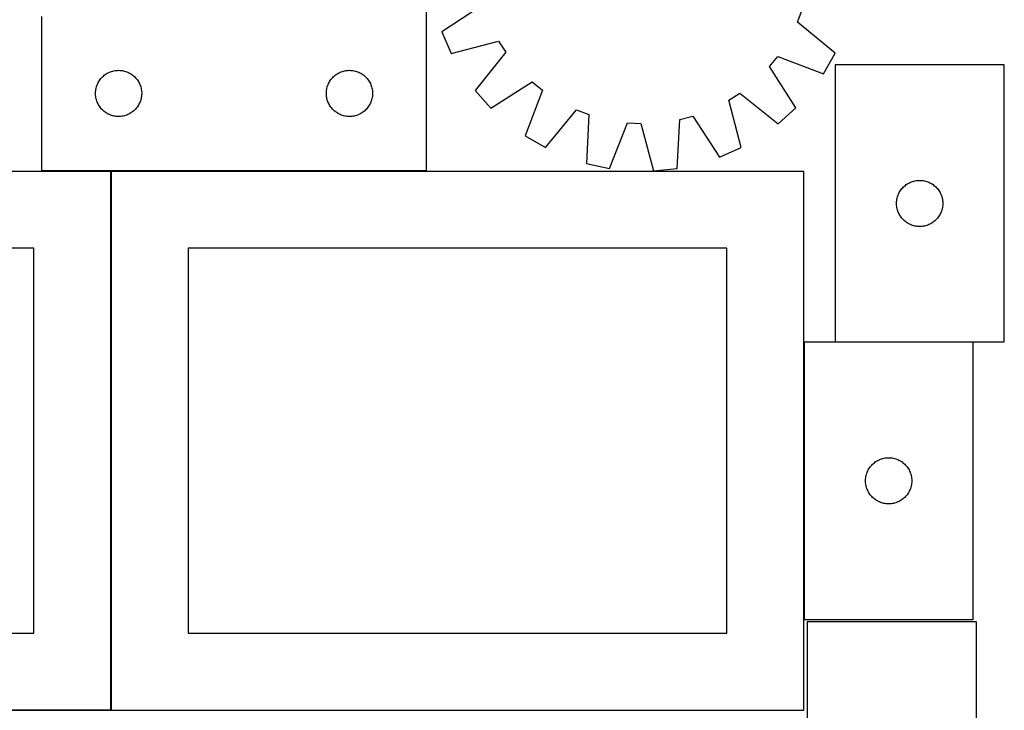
# Model space of a CAD drawing. Header units: millimetres. Extents: x 7 to 1493, y 7 to 2993.
# Tile 9 of 13: x 848 to 1488, y 1763 to 2211. Entities that reach past the tile are written whole.
import ezdxf

# ---------------------------------------------------------------- set-up
doc = ezdxf.new("R2010")
doc.units = ezdxf.units.MM
doc.layers.add('COMMON', color=5, linetype='CONTINUOUS', true_color=0x0000ff)
doc.layers.add('CUT', color=7, linetype='CONTINUOUS', true_color=0x000000)

msp = doc.modelspace()

# ---------------------------------------------------------------- linework, layer by layer
at = {"layer": 'COMMON'}
for p, q in [((907.484326, 1762.823825), (907.484326, 2112.823825)), ((1357.684326, 2001.772524), (1357.684326, 1821.772524)), ((1467.784327, 2001.872525), (1377.92161, 2001.872525)), ((906.724736, 1762.723825), (457.384325, 1762.723825))]:
    msp.add_line(p, q, dxfattribs=at)
at = {"layer": 'CUT'}
for p, q in [((1112.412046, 2113.451755), (1112.412046, 2413.451755)), ((1148.949951, 2220.828918), (1122.371014, 2203.435388)), ((1353.548199, 2209.694669), (1356.637025, 2217.693327)), ((862.412046, 2213.451755), (862.412046, 2113.451755)), ((1378.082648, 2189.519546), (1353.548199, 2209.694669)), ((1122.371014, 2203.435388), (1128.600868, 2189.367003)), ((1128.600868, 2189.367003), (1159.343872, 2197.35715)), ((1159.343872, 2197.35715), (1163.999356, 2190.156744)), ((1163.999356, 2190.156744), (1144.096181, 2165.401171)), ((1370.362902, 2176.210299), (1378.082648, 2189.519546)), ((1335.259164, 2180.836775), (1340.668534, 2187.489451)), ((1340.668534, 2187.489451), (1370.362902, 2176.210299)), ((1377.92161, 2181.972525), (1377.92161, 2001.972525)), ((1487.92161, 2181.972525), (1377.92161, 2181.972525)), ((1487.92161, 2001.972525), (1487.92161, 2181.972525)), ((903.102904, 2175.213552), (903.72073, 2175.67718)), ((903.72073, 2175.67718), (904.361603, 2176.108388)), ((904.361603, 2176.108388), (905.023825, 2176.506034)), ((905.023825, 2176.506034), (905.705639, 2176.869061)), ((905.705639, 2176.869061), (906.405238, 2177.196509)), ((906.405238, 2177.196509), (907.120765, 2177.487507)), ((907.120765, 2177.487507), (907.850324, 2177.741286)), ((907.850324, 2177.741286), (908.59198, 2177.957171)), ((908.59198, 2177.957171), (909.343765, 2178.13459)), ((909.343765, 2178.13459), (910.103688, 2178.273074)), ((910.103688, 2178.273074), (910.869731, 2178.372253)), ((910.869731, 2178.372253), (911.639865, 2178.431866)), ((911.639865, 2178.431866), (912.412046, 2178.451755)), ((912.412046, 2178.451755), (913.184228, 2178.431866)), ((913.184228, 2178.431866), (913.954361, 2178.372253)), ((913.954361, 2178.372253), (914.720405, 2178.273074)), ((914.720405, 2178.273074), (915.480327, 2178.13459)), ((915.480327, 2178.13459), (916.232113, 2177.957171)), ((916.232113, 2177.957171), (916.973769, 2177.741286)), ((916.973769, 2177.741286), (917.703328, 2177.487507)), ((917.703328, 2177.487507), (918.418855, 2177.196509)), ((918.418855, 2177.196509), (919.118453, 2176.869061)), ((919.118453, 2176.869061), (919.800267, 2176.506034)), ((919.800267, 2176.506034), (920.462489, 2176.108388)), ((920.462489, 2176.108388), (921.103363, 2175.67718)), ((921.103363, 2175.67718), (921.721189, 2175.213552)), ((1053.102904, 2175.213552), (1053.72073, 2175.67718)), ((1053.72073, 2175.67718), (1054.361603, 2176.108388)), ((1054.361603, 2176.108388), (1055.023825, 2176.506034)), ((1055.023825, 2176.506034), (1055.705639, 2176.869061)), ((1055.705639, 2176.869061), (1056.405238, 2177.196509)), ((1056.405238, 2177.196509), (1057.120765, 2177.487507)), ((1057.120765, 2177.487507), (1057.850324, 2177.741286)), ((1057.850324, 2177.741286), (1058.59198, 2177.957171)), ((1058.59198, 2177.957171), (1059.343765, 2178.13459)), ((1059.343765, 2178.13459), (1060.103688, 2178.273074)), ((1060.103688, 2178.273074), (1060.869731, 2178.372253)), ((1060.869731, 2178.372253), (1061.639865, 2178.431866)), ((1061.639865, 2178.431866), (1062.412046, 2178.451755)), ((1062.412046, 2178.451755), (1063.184228, 2178.431866)), ((1063.184228, 2178.431866), (1063.954361, 2178.372253)), ((1063.954361, 2178.372253), (1064.720405, 2178.273074)), ((1064.720405, 2178.273074), (1065.480327, 2178.13459)), ((1065.480327, 2178.13459), (1066.232113, 2177.957171)), ((1066.232113, 2177.957171), (1066.973769, 2177.741286)), ((1066.973769, 2177.741286), (1067.703328, 2177.487507)), ((1067.703328, 2177.487507), (1068.418855, 2177.196509)), ((1068.418855, 2177.196509), (1069.118453, 2176.869061)), ((1069.118453, 2176.869061), (1069.800267, 2176.506034)), ((1069.800267, 2176.506034), (1070.462489, 2176.108388)), ((1070.462489, 2176.108388), (1071.103363, 2175.67718)), ((1071.103363, 2175.67718), (1071.721189, 2175.213552)), ((1352.358356, 2154.067531), (1335.259164, 2180.836775)), ((898.244708, 2168.379891), (898.517187, 2169.102673)), ((898.517187, 2169.102673), (898.826512, 2169.810471)), ((898.826512, 2169.810471), (899.171864, 2170.501406)), ((899.171864, 2170.501406), (899.552327, 2171.173647)), ((899.552327, 2171.173647), (899.966891, 2171.825411)), ((899.966891, 2171.825411), (900.414458, 2172.454969)), ((900.414458, 2172.454969), (900.89384, 2173.060653)), ((900.89384, 2173.060653), (901.403766, 2173.640855)), ((901.403766, 2173.640855), (901.942884, 2174.194038)), ((901.942884, 2174.194038), (902.509765, 2174.718734)), ((902.509765, 2174.718734), (903.102904, 2175.213552)), ((921.721189, 2175.213552), (922.314328, 2174.718734)), ((922.314328, 2174.718734), (922.881209, 2174.194038)), ((922.881209, 2174.194038), (923.420327, 2173.640855)), ((923.420327, 2173.640855), (923.930253, 2173.060653)), ((923.930253, 2173.060653), (924.409635, 2172.454969)), ((924.409635, 2172.454969), (924.857202, 2171.825411)), ((924.857202, 2171.825411), (925.271766, 2171.173647)), ((925.271766, 2171.173647), (925.652228, 2170.501406)), ((925.652228, 2170.501406), (925.99758, 2169.810471)), ((925.99758, 2169.810471), (926.306906, 2169.102673)), ((926.306906, 2169.102673), (926.579385, 2168.379891)), ((1048.244708, 2168.379891), (1048.517187, 2169.102673)), ((1048.517187, 2169.102673), (1048.826512, 2169.810471)), ((1048.826512, 2169.810471), (1049.171864, 2170.501406)), ((1049.171864, 2170.501406), (1049.552327, 2171.173647)), ((1049.552327, 2171.173647), (1049.966891, 2171.825411)), ((1049.966891, 2171.825411), (1050.414458, 2172.454969)), ((1050.414458, 2172.454969), (1050.89384, 2173.060653)), ((1050.89384, 2173.060653), (1051.403766, 2173.640855)), ((1051.403766, 2173.640855), (1051.942884, 2174.194038)), ((1051.942884, 2174.194038), (1052.509765, 2174.718734)), ((1052.509765, 2174.718734), (1053.102904, 2175.213552)), ((1071.721189, 2175.213552), (1072.314328, 2174.718734)), ((1072.314328, 2174.718734), (1072.881209, 2174.194038)), ((1072.881209, 2174.194038), (1073.420327, 2173.640855)), ((1073.420327, 2173.640855), (1073.930253, 2173.060653)), ((1073.930253, 2173.060653), (1074.409635, 2172.454969)), ((1074.409635, 2172.454969), (1074.857202, 2171.825411)), ((1074.857202, 2171.825411), (1075.271766, 2171.173647)), ((1075.271766, 2171.173647), (1075.652228, 2170.501406)), ((1075.652228, 2170.501406), (1075.99758, 2169.810471)), ((1075.99758, 2169.810471), (1076.306906, 2169.102673)), ((1076.306906, 2169.102673), (1076.579385, 2168.379891)), ((1154.368494, 2153.946472), (1181.137738, 2171.045664)), ((1181.137738, 2171.045664), (1187.790414, 2165.636295)), ((897.417019, 2163.837974), (897.456783, 2164.609387)), ((897.417019, 2163.065536), (897.417019, 2163.837974)), ((897.456783, 2162.294123), (897.417019, 2163.065536)), ((897.456783, 2164.609387), (897.536206, 2165.37773)), ((897.536206, 2165.37773), (897.655077, 2166.140966)), ((897.655077, 2166.140966), (897.813081, 2166.897071)), ((897.813081, 2166.897071), (898.009798, 2167.64404)), ((898.009798, 2167.64404), (898.244708, 2168.379891)), ((926.579385, 2168.379891), (926.814294, 2167.64404)), ((926.814294, 2167.64404), (927.011012, 2166.897071)), ((927.011012, 2166.897071), (927.169016, 2166.140966)), ((927.169016, 2166.140966), (927.287886, 2165.37773)), ((927.287886, 2165.37773), (927.367309, 2164.609387)), ((927.367309, 2164.609387), (927.407073, 2163.837974)), ((927.407073, 2163.065536), (927.367309, 2162.294123)), ((927.407073, 2163.837974), (927.407073, 2163.065536)), ((1047.417019, 2163.837974), (1047.456783, 2164.609387)), ((1047.417019, 2163.065536), (1047.417019, 2163.837974)), ((1047.456783, 2162.294123), (1047.417019, 2163.065536)), ((1047.456783, 2164.609387), (1047.536206, 2165.37773)), ((1047.536206, 2165.37773), (1047.655077, 2166.140966)), ((1047.655077, 2166.140966), (1047.813081, 2166.897071)), ((1047.813081, 2166.897071), (1048.009798, 2167.64404)), ((1048.009798, 2167.64404), (1048.244708, 2168.379891)), ((1076.579385, 2168.379891), (1076.814294, 2167.64404)), ((1076.814294, 2167.64404), (1077.011012, 2166.897071)), ((1077.011012, 2166.897071), (1077.169016, 2166.140966)), ((1077.169016, 2166.140966), (1077.287886, 2165.37773)), ((1077.287886, 2165.37773), (1077.367309, 2164.609387)), ((1077.367309, 2164.609387), (1077.407073, 2163.837974)), ((1077.407073, 2163.065536), (1077.367309, 2162.294123)), ((1077.407073, 2163.837974), (1077.407073, 2163.065536)), ((1144.096181, 2165.401171), (1154.368494, 2153.946472)), ((1187.790414, 2165.636295), (1176.511262, 2135.941927)), ((1308.947679, 2159.042909), (1316.148085, 2163.698393)), ((1316.148085, 2163.698393), (1340.903657, 2143.795218)), ((897.536206, 2161.52578), (897.456783, 2162.294123)), ((897.655077, 2160.762544), (897.536206, 2161.52578)), ((897.813081, 2160.006439), (897.655077, 2160.762544)), ((898.009798, 2159.259471), (897.813081, 2160.006439)), ((898.244708, 2158.523619), (898.009798, 2159.259471)), ((898.517187, 2157.800837), (898.244708, 2158.523619)), ((898.826512, 2157.093039), (898.517187, 2157.800837)), ((899.171864, 2156.402104), (898.826512, 2157.093039)), ((899.552327, 2155.729863), (899.171864, 2156.402104)), ((925.652228, 2156.402104), (925.271766, 2155.729863)), ((925.99758, 2157.093039), (925.652228, 2156.402104)), ((926.306906, 2157.800837), (925.99758, 2157.093039)), ((926.579385, 2158.523619), (926.306906, 2157.800837)), ((926.814294, 2159.259471), (926.579385, 2158.523619)), ((927.011012, 2160.006439), (926.814294, 2159.259471)), ((927.169016, 2160.762544), (927.011012, 2160.006439)), ((927.287886, 2161.52578), (927.169016, 2160.762544)), ((927.367309, 2162.294123), (927.287886, 2161.52578)), ((1047.536206, 2161.52578), (1047.456783, 2162.294123)), ((1047.655077, 2160.762544), (1047.536206, 2161.52578)), ((1047.813081, 2160.006439), (1047.655077, 2160.762544)), ((1048.009798, 2159.259471), (1047.813081, 2160.006439)), ((1048.244708, 2158.523619), (1048.009798, 2159.259471)), ((1048.517187, 2157.800837), (1048.244708, 2158.523619)), ((1048.826512, 2157.093039), (1048.517187, 2157.800837)), ((1049.171864, 2156.402104), (1048.826512, 2157.093039)), ((1049.552327, 2155.729863), (1049.171864, 2156.402104)), ((1075.652228, 2156.402104), (1075.271766, 2155.729863)), ((1075.99758, 2157.093039), (1075.652228, 2156.402104)), ((1076.306906, 2157.800837), (1075.99758, 2157.093039)), ((1076.579385, 2158.523619), (1076.306906, 2157.800837)), ((1076.814294, 2159.259471), (1076.579385, 2158.523619)), ((1077.011012, 2160.006439), (1076.814294, 2159.259471)), ((1077.169016, 2160.762544), (1077.011012, 2160.006439)), ((1077.287886, 2161.52578), (1077.169016, 2160.762544)), ((1077.367309, 2162.294123), (1077.287886, 2161.52578)), ((1316.937825, 2128.299905), (1308.947679, 2159.042909)), ((899.966891, 2155.078099), (899.552327, 2155.729863)), ((900.414458, 2154.448541), (899.966891, 2155.078099)), ((900.89384, 2153.842857), (900.414458, 2154.448541)), ((901.403766, 2153.262655), (900.89384, 2153.842857)), ((901.942884, 2152.709472), (901.403766, 2153.262655)), ((902.509765, 2152.184776), (901.942884, 2152.709472)), ((903.102904, 2151.689958), (902.509765, 2152.184776)), ((903.72073, 2151.22633), (903.102904, 2151.689958)), ((904.361603, 2150.795122), (903.72073, 2151.22633)), ((905.023825, 2150.397476), (904.361603, 2150.795122)), ((905.705639, 2150.034449), (905.023825, 2150.397476)), ((906.405238, 2149.707001), (905.705639, 2150.034449)), ((907.120765, 2149.416003), (906.405238, 2149.707001)), ((918.418855, 2149.707001), (917.703328, 2149.416003)), ((919.118453, 2150.034449), (918.418855, 2149.707001)), ((919.800267, 2150.397476), (919.118453, 2150.034449)), ((920.462489, 2150.795122), (919.800267, 2150.397476)), ((921.103363, 2151.22633), (920.462489, 2150.795122)), ((921.721189, 2151.689958), (921.103363, 2151.22633)), ((922.314328, 2152.184776), (921.721189, 2151.689958)), ((922.881209, 2152.709472), (922.314328, 2152.184776)), ((923.420327, 2153.262655), (922.881209, 2152.709472)), ((923.930253, 2153.842857), (923.420327, 2153.262655)), ((924.409635, 2154.448541), (923.930253, 2153.842857)), ((924.857202, 2155.078099), (924.409635, 2154.448541)), ((925.271766, 2155.729863), (924.857202, 2155.078099)), ((1049.966891, 2155.078099), (1049.552327, 2155.729863)), ((1050.414458, 2154.448541), (1049.966891, 2155.078099)), ((1050.89384, 2153.842857), (1050.414458, 2154.448541)), ((1051.403766, 2153.262655), (1050.89384, 2153.842857)), ((1051.942884, 2152.709472), (1051.403766, 2153.262655)), ((1052.509765, 2152.184776), (1051.942884, 2152.709472)), ((1053.102904, 2151.689958), (1052.509765, 2152.184776)), ((1053.72073, 2151.22633), (1053.102904, 2151.689958)), ((1054.361603, 2150.795122), (1053.72073, 2151.22633)), ((1055.023825, 2150.397476), (1054.361603, 2150.795122)), ((1055.705639, 2150.034449), (1055.023825, 2150.397476)), ((1056.405238, 2149.707001), (1055.705639, 2150.034449)), ((1057.120765, 2149.416003), (1056.405238, 2149.707001)), ((1068.418855, 2149.707001), (1067.703328, 2149.416003)), ((1069.118453, 2150.034449), (1068.418855, 2149.707001)), ((1069.800267, 2150.397476), (1069.118453, 2150.034449)), ((1070.462489, 2150.795122), (1069.800267, 2150.397476)), ((1071.103363, 2151.22633), (1070.462489, 2150.795122)), ((1071.721189, 2151.689958), (1071.103363, 2151.22633)), ((1072.314328, 2152.184776), (1071.721189, 2151.689958)), ((1072.881209, 2152.709472), (1072.314328, 2152.184776)), ((1073.420327, 2153.262655), (1072.881209, 2152.709472)), ((1073.930253, 2153.842857), (1073.420327, 2153.262655)), ((1074.409635, 2154.448541), (1073.930253, 2153.842857)), ((1074.857202, 2155.078099), (1074.409635, 2154.448541)), ((1075.271766, 2155.729863), (1074.857202, 2155.078099)), ((1189.820509, 2128.22218), (1209.995632, 2152.756629)), ((1209.995632, 2152.756629), (1217.99429, 2149.667803)), ((1217.99429, 2149.667803), (1216.443243, 2117.941331)), ((1340.903657, 2143.795218), (1352.358356, 2154.067531)), ((907.850324, 2149.162224), (907.120765, 2149.416003)), ((908.59198, 2148.946339), (907.850324, 2149.162224)), ((909.343765, 2148.76892), (908.59198, 2148.946339)), ((910.103688, 2148.630437), (909.343765, 2148.76892)), ((910.869731, 2148.531257), (910.103688, 2148.630437)), ((911.639865, 2148.471644), (910.869731, 2148.531257)), ((912.412046, 2148.451755), (911.639865, 2148.471644)), ((913.184228, 2148.471644), (912.412046, 2148.451755)), ((913.954361, 2148.531257), (913.184228, 2148.471644)), ((914.720405, 2148.630437), (913.954361, 2148.531257)), ((915.480327, 2148.76892), (914.720405, 2148.630437)), ((916.232113, 2148.946339), (915.480327, 2148.76892)), ((916.973769, 2149.162224), (916.232113, 2148.946339)), ((917.703328, 2149.416003), (916.973769, 2149.162224)), ((1057.850324, 2149.162224), (1057.120765, 2149.416003)), ((1058.59198, 2148.946339), (1057.850324, 2149.162224)), ((1059.343765, 2148.76892), (1058.59198, 2148.946339)), ((1060.103688, 2148.630437), (1059.343765, 2148.76892)), ((1060.869731, 2148.531257), (1060.103688, 2148.630437)), ((1061.639865, 2148.471644), (1060.869731, 2148.531257)), ((1062.412046, 2148.451755), (1061.639865, 2148.471644)), ((1063.184228, 2148.471644), (1062.412046, 2148.451755)), ((1063.954361, 2148.531257), (1063.184228, 2148.471644)), ((1064.720405, 2148.630437), (1063.954361, 2148.531257)), ((1065.480327, 2148.76892), (1064.720405, 2148.630437)), ((1066.232113, 2148.946339), (1065.480327, 2148.76892)), ((1066.973769, 2149.162224), (1066.232113, 2148.946339)), ((1067.703328, 2149.416003), (1066.973769, 2149.162224)), ((1231.486622, 2114.7122), (1243.092743, 2144.280303)), ((1243.092743, 2144.280303), (1251.654418, 2143.814376)), ((1251.654418, 2143.814376), (1259.983304, 2113.161409)), ((1275.288264, 2114.738982), (1277.189294, 2146.446407)), ((1277.189294, 2146.446407), (1285.475911, 2148.648988)), ((1285.475911, 2148.648988), (1302.86944, 2122.070051)), ((1176.511262, 2135.941927), (1189.820509, 2128.22218)), ((1302.86944, 2122.070051), (1316.937825, 2128.299905)), ((1216.443243, 2117.941331), (1231.486622, 2114.7122)), ((907.384325, 2112.823825), (457.384325, 2112.823825)), ((862.412046, 2113.451755), (1112.412046, 2113.451755)), ((907.384325, 1762.823825), (907.384325, 2112.823825)), ((1357.584326, 2112.823825), (907.584326, 2112.823825)), ((907.584326, 2112.823825), (907.584326, 1762.823825)), ((1259.983304, 2113.161409), (1275.288264, 2114.738982)), ((1357.584326, 1762.823825), (1357.584326, 2112.823825)), ((1424.871167, 2104.629158), (1425.533389, 2105.026804)), ((1425.533389, 2105.026804), (1426.215203, 2105.389831)), ((1426.215203, 2105.389831), (1426.914801, 2105.717279)), ((1426.914801, 2105.717279), (1427.630328, 2106.008277)), ((1427.630328, 2106.008277), (1428.359887, 2106.262056)), ((1428.359887, 2106.262056), (1429.101543, 2106.477941)), ((1429.101543, 2106.477941), (1429.853329, 2106.65536)), ((1429.853329, 2106.65536), (1430.613251, 2106.793843)), ((1430.613251, 2106.793843), (1431.379295, 2106.893023)), ((1431.379295, 2106.893023), (1432.149428, 2106.952636)), ((1432.149428, 2106.952636), (1432.92161, 2106.972525)), ((1432.92161, 2106.972525), (1433.693791, 2106.952636)), ((1433.693791, 2106.952636), (1434.463925, 2106.893023)), ((1434.463925, 2106.893023), (1435.229968, 2106.793843)), ((1435.229968, 2106.793843), (1435.989891, 2106.65536)), ((1435.989891, 2106.65536), (1436.741676, 2106.477941)), ((1436.741676, 2106.477941), (1437.483332, 2106.262056)), ((1437.483332, 2106.262056), (1438.212891, 2106.008277)), ((1438.212891, 2106.008277), (1438.928418, 2105.717279)), ((1438.928418, 2105.717279), (1439.628016, 2105.389831)), ((1439.628016, 2105.389831), (1440.309831, 2105.026804)), ((1440.309831, 2105.026804), (1440.972052, 2104.629158)), ((1419.336076, 2098.331241), (1419.681428, 2099.022176)), ((1419.681428, 2099.022176), (1420.06189, 2099.694417)), ((1420.06189, 2099.694417), (1420.476454, 2100.346181)), ((1420.476454, 2100.346181), (1420.924021, 2100.975739)), ((1420.924021, 2100.975739), (1421.403403, 2101.581423)), ((1421.403403, 2101.581423), (1421.913329, 2102.161625)), ((1421.913329, 2102.161625), (1422.452447, 2102.714808)), ((1422.452447, 2102.714808), (1423.019328, 2103.239504)), ((1423.019328, 2103.239504), (1423.612467, 2103.734322)), ((1423.612467, 2103.734322), (1424.230293, 2104.19795)), ((1424.230293, 2104.19795), (1424.871167, 2104.629158)), ((1440.972052, 2104.629158), (1441.612926, 2104.19795)), ((1441.612926, 2104.19795), (1442.230752, 2103.734322)), ((1442.230752, 2103.734322), (1442.823891, 2103.239504)), ((1442.823891, 2103.239504), (1443.390772, 2102.714808)), ((1443.390772, 2102.714808), (1443.92989, 2102.161625)), ((1443.92989, 2102.161625), (1444.439816, 2101.581423)), ((1444.439816, 2101.581423), (1444.919198, 2100.975739)), ((1444.919198, 2100.975739), (1445.366765, 2100.346181)), ((1445.366765, 2100.346181), (1445.781329, 2099.694417)), ((1445.781329, 2099.694417), (1446.161792, 2099.022176)), ((1446.161792, 2099.022176), (1446.507144, 2098.331241)), ((1417.926583, 2092.358744), (1417.966347, 2093.130157)), ((1417.926583, 2091.586306), (1417.926583, 2092.358744)), ((1417.966347, 2093.130157), (1418.045769, 2093.8985)), ((1418.045769, 2093.8985), (1418.16464, 2094.661736)), ((1418.16464, 2094.661736), (1418.322644, 2095.417841)), ((1418.322644, 2095.417841), (1418.519361, 2096.164809)), ((1418.519361, 2096.164809), (1418.754271, 2096.900661)), ((1418.754271, 2096.900661), (1419.02675, 2097.623443)), ((1419.02675, 2097.623443), (1419.336076, 2098.331241)), ((1446.507144, 2098.331241), (1446.816469, 2097.623443)), ((1446.816469, 2097.623443), (1447.088948, 2096.900661)), ((1447.088948, 2096.900661), (1447.323858, 2096.164809)), ((1447.323858, 2096.164809), (1447.520575, 2095.417841)), ((1447.520575, 2095.417841), (1447.678579, 2094.661736)), ((1447.678579, 2094.661736), (1447.79745, 2093.8985)), ((1447.79745, 2093.8985), (1447.876872, 2093.130157)), ((1447.876872, 2093.130157), (1447.916637, 2092.358744)), ((1447.916637, 2092.358744), (1447.916637, 2091.586306)), ((1417.966347, 2090.814893), (1417.926583, 2091.586306)), ((1418.045769, 2090.04655), (1417.966347, 2090.814893)), ((1418.16464, 2089.283314), (1418.045769, 2090.04655)), ((1418.322644, 2088.527209), (1418.16464, 2089.283314)), ((1418.519361, 2087.78024), (1418.322644, 2088.527209)), ((1418.754271, 2087.044389), (1418.519361, 2087.78024)), ((1419.02675, 2086.321607), (1418.754271, 2087.044389)), ((1419.336076, 2085.613809), (1419.02675, 2086.321607)), ((1446.816469, 2086.321607), (1446.507144, 2085.613809)), ((1447.088948, 2087.044389), (1446.816469, 2086.321607)), ((1447.323858, 2087.78024), (1447.088948, 2087.044389)), ((1447.520575, 2088.527209), (1447.323858, 2087.78024)), ((1447.678579, 2089.283314), (1447.520575, 2088.527209)), ((1447.79745, 2090.04655), (1447.678579, 2089.283314)), ((1447.876872, 2090.814893), (1447.79745, 2090.04655)), ((1447.916637, 2091.586306), (1447.876872, 2090.814893)), ((1419.681428, 2084.922874), (1419.336076, 2085.613809)), ((1420.06189, 2084.250633), (1419.681428, 2084.922874)), ((1420.476454, 2083.598869), (1420.06189, 2084.250633)), ((1420.924021, 2082.969311), (1420.476454, 2083.598869)), ((1421.403403, 2082.363627), (1420.924021, 2082.969311)), ((1421.913329, 2081.783425), (1421.403403, 2082.363627)), ((1422.452447, 2081.230242), (1421.913329, 2081.783425)), ((1423.019328, 2080.705546), (1422.452447, 2081.230242)), ((1423.612467, 2080.210728), (1423.019328, 2080.705546)), ((1424.230293, 2079.7471), (1423.612467, 2080.210728)), ((1424.871167, 2079.315892), (1424.230293, 2079.7471)), ((1425.533389, 2078.918246), (1424.871167, 2079.315892)), ((1440.972052, 2079.315892), (1440.309831, 2078.918246)), ((1441.612926, 2079.7471), (1440.972052, 2079.315892)), ((1442.230752, 2080.210728), (1441.612926, 2079.7471)), ((1442.823891, 2080.705546), (1442.230752, 2080.210728)), ((1443.390772, 2081.230242), (1442.823891, 2080.705546)), ((1443.92989, 2081.783425), (1443.390772, 2081.230242)), ((1444.439816, 2082.363627), (1443.92989, 2081.783425)), ((1444.919198, 2082.969311), (1444.439816, 2082.363627)), ((1445.366765, 2083.598869), (1444.919198, 2082.969311)), ((1445.781329, 2084.250633), (1445.366765, 2083.598869)), ((1446.161792, 2084.922874), (1445.781329, 2084.250633)), ((1446.507144, 2085.613809), (1446.161792, 2084.922874)), ((1426.215203, 2078.555219), (1425.533389, 2078.918246)), ((1426.914801, 2078.227771), (1426.215203, 2078.555219)), ((1427.630328, 2077.936773), (1426.914801, 2078.227771)), ((1428.359887, 2077.682994), (1427.630328, 2077.936773)), ((1429.101543, 2077.467109), (1428.359887, 2077.682994)), ((1429.853329, 2077.28969), (1429.101543, 2077.467109)), ((1430.613251, 2077.151207), (1429.853329, 2077.28969)), ((1431.379295, 2077.052027), (1430.613251, 2077.151207)), ((1432.149428, 2076.992414), (1431.379295, 2077.052027)), ((1432.92161, 2076.972525), (1432.149428, 2076.992414)), ((1433.693791, 2076.992414), (1432.92161, 2076.972525)), ((1434.463925, 2077.052027), (1433.693791, 2076.992414)), ((1435.229968, 2077.151207), (1434.463925, 2077.052027)), ((1435.989891, 2077.28969), (1435.229968, 2077.151207)), ((1436.741676, 2077.467109), (1435.989891, 2077.28969)), ((1437.483332, 2077.682994), (1436.741676, 2077.467109)), ((1438.212891, 2077.936773), (1437.483332, 2077.682994)), ((1438.928418, 2078.227771), (1438.212891, 2077.936773)), ((1439.628016, 2078.555219), (1438.928418, 2078.227771)), ((1440.309831, 2078.918246), (1439.628016, 2078.555219)), ((857.384325, 2062.823825), (507.384325, 2062.823825)), ((857.384325, 1812.823825), (857.384325, 2062.823825)), ((1307.584326, 2062.823825), (957.584326, 2062.823825)), ((957.584326, 2062.823825), (957.584326, 1812.823825)), ((1307.584326, 1812.823825), (1307.584326, 2062.823825)), ((1467.784327, 2001.772524), (1357.784327, 2001.772524)), ((1357.784327, 2001.772524), (1357.784327, 1821.772524)), ((1377.92161, 2001.972525), (1487.92161, 2001.972525)), ((1467.784327, 1821.772524), (1467.784327, 2001.772524)), ((1406.777518, 1925.517278), (1407.493045, 1925.808276)), ((1407.493045, 1925.808276), (1408.222604, 1926.062055)), ((1408.222604, 1926.062055), (1408.96426, 1926.27794)), ((1408.96426, 1926.27794), (1409.716046, 1926.455359)), ((1409.716046, 1926.455359), (1410.475968, 1926.593842)), ((1410.475968, 1926.593842), (1411.242012, 1926.693022)), ((1411.242012, 1926.693022), (1412.012145, 1926.752635)), ((1412.012145, 1926.752635), (1412.784327, 1926.772524)), ((1412.784327, 1926.772524), (1413.556508, 1926.752635)), ((1413.556508, 1926.752635), (1414.326642, 1926.693022)), ((1414.326642, 1926.693022), (1415.092685, 1926.593842)), ((1415.092685, 1926.593842), (1415.852608, 1926.455359)), ((1415.852608, 1926.455359), (1416.604393, 1926.27794)), ((1416.604393, 1926.27794), (1417.346049, 1926.062055)), ((1417.346049, 1926.062055), (1418.075608, 1925.808276)), ((1418.075608, 1925.808276), (1418.791135, 1925.517278)), ((1399.544145, 1918.822175), (1399.924607, 1919.494416)), ((1399.924607, 1919.494416), (1400.339171, 1920.14618)), ((1400.339171, 1920.14618), (1400.786738, 1920.775738)), ((1400.786738, 1920.775738), (1401.26612, 1921.381422)), ((1401.26612, 1921.381422), (1401.776046, 1921.961624)), ((1401.776046, 1921.961624), (1402.315164, 1922.514807)), ((1402.315164, 1922.514807), (1402.882045, 1923.039503)), ((1402.882045, 1923.039503), (1403.475184, 1923.534321)), ((1403.475184, 1923.534321), (1404.09301, 1923.997949)), ((1404.09301, 1923.997949), (1404.733884, 1924.429157)), ((1404.733884, 1924.429157), (1405.396106, 1924.826803)), ((1405.396106, 1924.826803), (1406.07792, 1925.18983)), ((1406.07792, 1925.18983), (1406.777518, 1925.517278)), ((1418.791135, 1925.517278), (1419.490734, 1925.18983)), ((1419.490734, 1925.18983), (1420.172548, 1924.826803)), ((1420.172548, 1924.826803), (1420.83477, 1924.429157)), ((1420.83477, 1924.429157), (1421.475643, 1923.997949)), ((1421.475643, 1923.997949), (1422.093469, 1923.534321)), ((1422.093469, 1923.534321), (1422.686609, 1923.039503)), ((1422.686609, 1923.039503), (1423.253489, 1922.514807)), ((1423.253489, 1922.514807), (1423.792607, 1921.961624)), ((1423.792607, 1921.961624), (1424.302533, 1921.381422)), ((1424.302533, 1921.381422), (1424.781915, 1920.775738)), ((1424.781915, 1920.775738), (1425.229482, 1920.14618)), ((1425.229482, 1920.14618), (1425.644046, 1919.494416)), ((1425.644046, 1919.494416), (1426.024509, 1918.822175)), ((1397.7893, 1912.158743), (1397.829064, 1912.930156)), ((1397.829064, 1912.930156), (1397.908487, 1913.698499)), ((1397.908487, 1913.698499), (1398.027357, 1914.461735)), ((1398.027357, 1914.461735), (1398.185361, 1915.21784)), ((1398.185361, 1915.21784), (1398.382079, 1915.964808)), ((1398.382079, 1915.964808), (1398.616988, 1916.70066)), ((1398.616988, 1916.70066), (1398.889467, 1917.423442)), ((1398.889467, 1917.423442), (1399.198793, 1918.13124)), ((1399.198793, 1918.13124), (1399.544145, 1918.822175)), ((1426.024509, 1918.822175), (1426.369861, 1918.13124)), ((1426.369861, 1918.13124), (1426.679186, 1917.423442)), ((1426.679186, 1917.423442), (1426.951665, 1916.70066)), ((1426.951665, 1916.70066), (1427.186575, 1915.964808)), ((1427.186575, 1915.964808), (1427.383292, 1915.21784)), ((1427.383292, 1915.21784), (1427.541296, 1914.461735)), ((1427.541296, 1914.461735), (1427.660167, 1913.698499)), ((1427.660167, 1913.698499), (1427.73959, 1912.930156)), ((1427.73959, 1912.930156), (1427.779354, 1912.158743)), ((1397.7893, 1911.386305), (1397.7893, 1912.158743)), ((1397.829064, 1910.614892), (1397.7893, 1911.386305)), ((1397.908487, 1909.846549), (1397.829064, 1910.614892)), ((1398.027357, 1909.083313), (1397.908487, 1909.846549)), ((1398.185361, 1908.327208), (1398.027357, 1909.083313)), ((1398.382079, 1907.580239), (1398.185361, 1908.327208)), ((1398.616988, 1906.844388), (1398.382079, 1907.580239)), ((1398.889467, 1906.121606), (1398.616988, 1906.844388)), ((1426.951665, 1906.844388), (1426.679186, 1906.121606)), ((1427.186575, 1907.580239), (1426.951665, 1906.844388)), ((1427.383292, 1908.327208), (1427.186575, 1907.580239)), ((1427.541296, 1909.083313), (1427.383292, 1908.327208)), ((1427.660167, 1909.846549), (1427.541296, 1909.083313)), ((1427.73959, 1910.614892), (1427.660167, 1909.846549)), ((1427.779354, 1911.386305), (1427.73959, 1910.614892)), ((1427.779354, 1912.158743), (1427.779354, 1911.386305)), ((1399.198793, 1905.413808), (1398.889467, 1906.121606)), ((1399.544145, 1904.722873), (1399.198793, 1905.413808)), ((1399.924607, 1904.050632), (1399.544145, 1904.722873)), ((1400.339171, 1903.398868), (1399.924607, 1904.050632)), ((1400.786738, 1902.76931), (1400.339171, 1903.398868)), ((1401.26612, 1902.163626), (1400.786738, 1902.76931)), ((1401.776046, 1901.583424), (1401.26612, 1902.163626)), ((1402.315164, 1901.030241), (1401.776046, 1901.583424)), ((1402.882045, 1900.505545), (1402.315164, 1901.030241)), ((1403.475184, 1900.010727), (1402.882045, 1900.505545)), ((1422.686609, 1900.505545), (1422.093469, 1900.010727)), ((1423.253489, 1901.030241), (1422.686609, 1900.505545)), ((1423.792607, 1901.583424), (1423.253489, 1901.030241)), ((1424.302533, 1902.163626), (1423.792607, 1901.583424)), ((1424.781915, 1902.76931), (1424.302533, 1902.163626)), ((1425.229482, 1903.398868), (1424.781915, 1902.76931)), ((1425.644046, 1904.050632), (1425.229482, 1903.398868)), ((1426.024509, 1904.722873), (1425.644046, 1904.050632)), ((1426.369861, 1905.413808), (1426.024509, 1904.722873)), ((1426.679186, 1906.121606), (1426.369861, 1905.413808)), ((1404.09301, 1899.547099), (1403.475184, 1900.010727)), ((1404.733884, 1899.115891), (1404.09301, 1899.547099)), ((1405.396106, 1898.718245), (1404.733884, 1899.115891)), ((1406.07792, 1898.355218), (1405.396106, 1898.718245)), ((1406.777518, 1898.02777), (1406.07792, 1898.355218)), ((1407.493045, 1897.736772), (1406.777518, 1898.02777)), ((1408.222604, 1897.482993), (1407.493045, 1897.736772)), ((1408.96426, 1897.267108), (1408.222604, 1897.482993)), ((1409.716046, 1897.089689), (1408.96426, 1897.267108)), ((1410.475968, 1896.951206), (1409.716046, 1897.089689)), ((1411.242012, 1896.852026), (1410.475968, 1896.951206)), ((1412.012145, 1896.792413), (1411.242012, 1896.852026)), ((1412.784327, 1896.772524), (1412.012145, 1896.792413)), ((1413.556508, 1896.792413), (1412.784327, 1896.772524)), ((1414.326642, 1896.852026), (1413.556508, 1896.792413)), ((1415.092685, 1896.951206), (1414.326642, 1896.852026)), ((1415.852608, 1897.089689), (1415.092685, 1896.951206)), ((1416.604393, 1897.267108), (1415.852608, 1897.089689)), ((1417.346049, 1897.482993), (1416.604393, 1897.267108)), ((1418.075608, 1897.736772), (1417.346049, 1897.482993)), ((1418.791135, 1898.02777), (1418.075608, 1897.736772)), ((1419.490734, 1898.355218), (1418.791135, 1898.02777)), ((1420.172548, 1898.718245), (1419.490734, 1898.355218)), ((1420.83477, 1899.115891), (1420.172548, 1898.718245)), ((1421.475643, 1899.547099), (1420.83477, 1899.115891)), ((1422.093469, 1900.010727), (1421.475643, 1899.547099)), ((1357.784327, 1821.772524), (1467.784327, 1821.772524)), ((1469.774235, 1820.247744), (1359.774235, 1820.247744)), ((1359.774235, 1820.247744), (1359.774235, 1640.247744)), ((1469.774235, 1640.247744), (1469.774235, 1820.247744)), ((507.384325, 1812.823825), (857.384325, 1812.823825)), ((957.584326, 1812.823825), (1307.584326, 1812.823825)), ((457.384325, 1762.823825), (907.384325, 1762.823825)), ((907.584326, 1762.823825), (1357.584326, 1762.823825))]:
    msp.add_line(p, q, dxfattribs=at)

doc.saveas('drawing.dxf')
